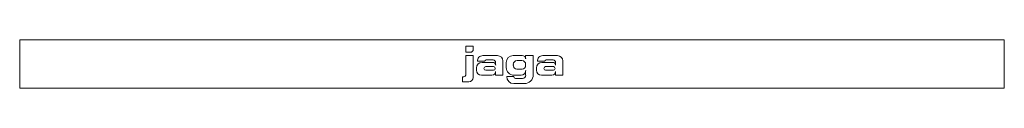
# Model space of a CAD drawing. Header units: millimetres. Extents: x -1100 to 1100, y -108 to 0.
import ezdxf

# ---------------------------------------------------------------- set-up
doc = ezdxf.new("R2010")
doc.units = ezdxf.units.MM

# ---------------------------------------------------------------- blocks, each defined once
blk = doc.blocks.new('RSen_56_ME_FB_LOD200 - convector_jaga - know1_03022006 - wall mounted - 06_jaga_knockonwood_lxhxd 2200x300x108 mm-334157-top')
at = {"lineweight": 18}
for p, q in [((1100, 0), (-1100, 0)), ((-1100, 0), (-1100, -108)), ((1100, -108), (1100, 0)), ((-1100, -108), (1100, -108))]:
    blk.add_line(p, q, dxfattribs=at)
blk = doc.blocks.new('RSen_55_GM_FB_logo - SH_jaga - standard-260147-top')
at = {"lineweight": 18}
for p, q in [((-103.4, -14), (-103.4, -27.3)), ((-86.7, -14), (-103.4, -14)), ((-86.7, -23.7), (-86.7, -14)), ((-103.4, -27.3), (-90.2, -27.3)), ((-86.7, -35.2), (-103.4, -35.2)), ((-103.4, -35.2), (-103.4, -78.7)), ((-90.2, -27.3), (-86.7, -23.7)), ((-86.7, -84.2), (-86.7, -35.2)), ((-32.2, -35.2), (-65.3, -35.2)), ((23, -35.2), (2.8, -35.2)), ((47.4, -35.2), (30.5, -35.2)), ((30.5, -35.2), (30.5, -42.7)), ((47.4, -78.1), (47.4, -35.2)), ((101.7, -35.2), (68.7, -35.2)), ((-79.4, -62.7), (-79.4, -67.9)), ((-77, -47.9), (-60.5, -47.9)), ((-42.9, -50.3), (-66.9, -50.3)), ((-58.8, -59.7), (-41.6, -59.7)), ((-57.6, -45), (-42, -45)), ((-36.5, -50.5), (-36.5, -56.7)), ((-20.3, -79), (-20.3, -47.1)), ((-13, -50.9), (-13, -61.7)), ((3, -57.4), (3, -54.9)), ((22.4, -65.5), (11, -65.5)), ((11.4, -46.4), (22.1, -46.4)), ((30.5, -54.8), (30.5, -57.4)), ((54.6, -62.7), (54.6, -67.9)), ((57, -47.9), (73.4, -47.9)), ((91, -50.3), (67, -50.3)), ((75.2, -59.7), (92.4, -59.7)), ((76.4, -45), (92, -45)), ((97.5, -50.5), (97.5, -56.7)), ((113.6, -79), (113.6, -47.1)), ((-107.3, -82.6), (-110.7, -82.6)), ((-110.7, -82.6), (-110.7, -94)), ((-68.3, -79), (-44.8, -79)), ((-41.6, -67.9), (-58.8, -67.9)), ((-36.5, -70.8), (-36.5, -79)), ((-36.5, -79), (-20.3, -79)), ((4.1, -82.1), (-11.9, -82.1)), ((4.3, -79), (20.3, -79)), ((23.5, -86.1), (8, -86.1)), ((30.5, -68.7), (30.5, -79)), ((65.7, -79), (89.2, -79)), ((92.4, -67.9), (75.2, -67.9)), ((97.5, -70.8), (97.5, -79)), ((97.5, -79), (113.6, -79)), ((-110.7, -94), (-96.4, -94)), ((3.8, -97.8), (27.6, -97.8))]:
    blk.add_line(p, q, dxfattribs=at)
for centre, radius, start, end in [((-65.3, -46.9), 11.7, 90, 185.0613), ((-32.2, -47.1), 11.9, 360, 90), ((2.8, -50.9), 15.8, 90, 180), ((23, -42.7), 7.55, 360, 90), ((68.7, -46.9), 11.7, 90, 185.0613), ((101.7, -47.1), 11.9, 360, 90), ((-66.9, -62.7), 12.4, 90, 180), ((-58.8, -63.8), 4.08, 90, 270), ((-57.6, -47.9), 2.94, 90, 180), ((-42.9, -56.7), 6.42, 360, 90), ((-42, -50.5), 5.48, 360, 90), ((-41.6, -63.8), 4.08, 270, 90), ((4.3, -61.7), 17.3, 180, 270), ((11.4, -54.9), 8.44, 90, 180), ((11, -57.4), 8.07, 180, 270), ((22.1, -54.8), 8.39, 360, 90), ((22.4, -57.4), 8.09, 270, 360), ((67, -62.7), 12.4, 90, 180), ((75.2, -63.8), 4.08, 90, 270), ((76.4, -47.9), 2.94, 90, 180), ((91, -56.7), 6.42, 360, 90), ((92, -50.5), 5.48, 360, 90), ((92.4, -63.8), 4.08, 270, 90), ((-107.3, -78.7), 3.93, 270, 360), ((-96.4, -84.2), 9.78, 270, 360), ((-68.3, -67.9), 11.1, 180, 270), ((-44.8, -70.8), 8.25, 270, 360), ((3.8, -82.1), 15.7, 180, 270), ((8, -82.1), 3.95, 180, 270), ((20.3, -68.7), 10.3, 270, 360), ((23.5, -79), 7.06, 270, 0), ((27.6, -78.1), 19.8, 270, 360), ((65.7, -67.9), 11.1, 180, 270), ((89.2, -70.8), 8.25, 270, 360)]:
    blk.add_arc(centre, radius, start, end, dxfattribs=at)

msp = doc.modelspace()

# ---------------------------------------------------------------- block references
at = {"lineweight": 18}
for name in ['RSen_56_ME_FB_LOD200 - convector_jaga - know1_03022006 - wall mounted - 06_jaga_knockonwood_lxhxd 2200x300x108 mm-334157-top', 'RSen_55_GM_FB_logo - SH_jaga - standard-260147-top']:
    msp.add_blockref(name, (0, 0), dxfattribs=at)

doc.saveas('drawing.dxf')
